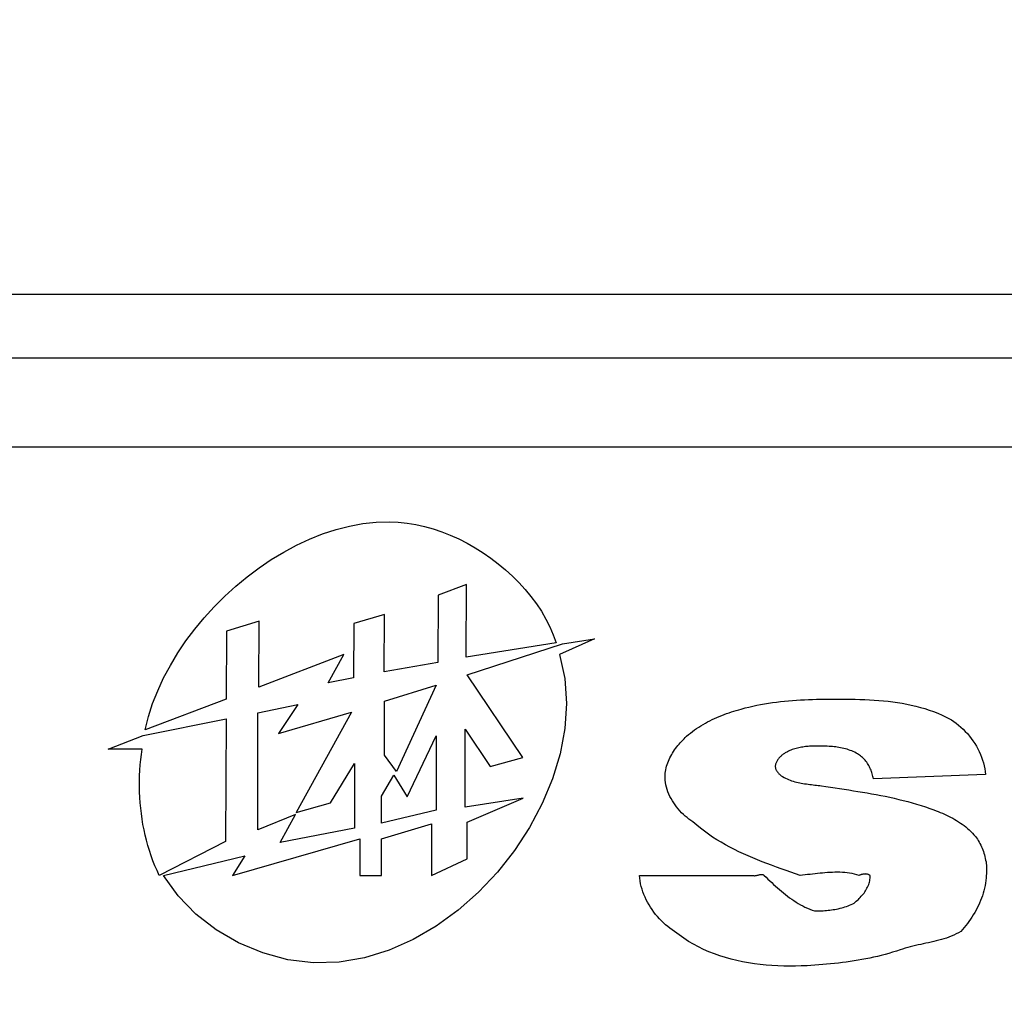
# Model space of a CAD drawing. Extents: x 12123 to 12493, y -1513 to -1171.
# Tile 18 of 33: x 12168 to 12180, y -1228 to -1217. Entities that reach past the tile are written whole.
import ezdxf

# ---------------------------------------------------------------- set-up
doc = ezdxf.new("R2010")
doc.units = 0
doc.layers.get('DEFPOINTS').update_dxf_attribs({"color": 8, "linetype": 'CONTINUOUS'})
doc.layers.add('2', color=2, linetype='CONTINUOUS')
doc.styles.get("Standard").update_dxf_attribs({"font": 'ARIAL.TTF'})
doc.dimstyles.new('ISO-25', dxfattribs={"dimtxt": 8, "dimasz": 8, "dimexe": 1, "dimexo": 1, "dimgap": 3, "dimtad": 1, "dimtxsty": 'STANDARD', "dimcen": 0, "dimclrd": 256, "dimclre": 256, "dimclrt": 2, "dimazin": 3, "dimtfac": 1, "dimtmove": 0, "dimatfit": 3})

# ---------------------------------------------------------------- blocks, each defined once
blk = doc.blocks.new('*D173')
at = {"layer": '2', "color": 7}
for p, q in [((12150.799, -1223.87), (12150.799, -1185.087)), ((12225.799, -1223.87), (12225.799, -1185.087)), ((12158.799, -1186.087), (12217.799, -1186.087))]:
    blk.add_line(p, q, dxfattribs=at)
for points in [[(12158.799, -1184.753), (12158.799, -1187.42), (12150.799, -1186.087)], [(12217.799, -1184.753), (12217.799, -1187.42), (12225.799, -1186.087)]]:
    blk.add_solid(points, dxfattribs=at)
at = {"layer": 'DEFPOINTS', "color": 0}
for p in [(12225.799, -1186.087), (12150.799, -1224.87), (12225.799, -1224.87)]:
    blk.add_point(p, dxfattribs=at)
at = {"layer": '2', "color": 7, "insert": (12188.299, -1179.018), "char_height": 8, "attachment_point": 5}
blk.add_mtext('75', dxfattribs=at)
blk = doc.blocks.new('*D174')
at = {"layer": '2', "color": 7}
for p, q in [((12150.799, -1223.87), (12150.799, -1199.94)), ((12219.799, -1220.618), (12219.799, -1199.94)), ((12158.799, -1200.94), (12211.799, -1200.94))]:
    blk.add_line(p, q, dxfattribs=at)
for points in [[(12158.799, -1199.606), (12158.799, -1202.273), (12150.799, -1200.94)], [(12211.799, -1199.606), (12211.799, -1202.273), (12219.799, -1200.94)]]:
    blk.add_solid(points, dxfattribs=at)
at = {"layer": 'DEFPOINTS', "color": 0}
for p in [(12219.799, -1200.94), (12219.799, -1221.618), (12150.799, -1224.87)]:
    blk.add_point(p, dxfattribs=at)
at = {"layer": '2', "color": 7, "insert": (12185.299, -1193.855), "char_height": 8, "attachment_point": 5}
blk.add_mtext('69', dxfattribs=at)
blk = doc.blocks.new('*D175')
at = {"layer": '2', "color": 7}
for p, q in [((12154.792, -1219.876), (12134.513, -1219.876)), ((12135.513, -1227.876), (12135.513, -1381.876)), ((12168.599, -1389.876), (12134.513, -1389.876))]:
    blk.add_line(p, q, dxfattribs=at)
for points in [[(12134.179, -1227.876), (12136.846, -1227.876), (12135.513, -1219.876)], [(12134.179, -1381.876), (12136.846, -1381.876), (12135.513, -1389.876)]]:
    blk.add_solid(points, dxfattribs=at)
at = {"layer": 'DEFPOINTS', "color": 0}
for p in [(12155.792, -1219.876), (12135.513, -1389.876), (12169.599, -1389.876)]:
    blk.add_point(p, dxfattribs=at)
at = {"layer": '2', "color": 7, "insert": (12128.428, -1304.876), "char_height": 8, "attachment_point": 5, "rotation": 90}
blk.add_mtext('170', dxfattribs=at)

msp = doc.modelspace()

# ---------------------------------------------------------------- linework, layer by layer
at = {"layer": '2', "color": 7}
for p, q in [((12220.806, -1219.876), (12155.792, -1219.876)), ((12183.299, -1220.636), (12156.552, -1220.636)), ((12156.552, -1221.689), (12183.299, -1221.689)), ((12172.191, -1222.635), (12172.351, -1222.605)), ((12172.351, -1222.605), (12172.511, -1222.588)), ((12172.511, -1222.588), (12172.671, -1222.583)), ((12172.671, -1222.583), (12172.773, -1222.587)), ((12172.773, -1222.587), (12172.877, -1222.598)), ((12172.877, -1222.598), (12172.98, -1222.615)), ((12171.872, -1222.728), (12172.031, -1222.676)), ((12172.031, -1222.676), (12172.191, -1222.635)), ((12172.98, -1222.615), (12173.084, -1222.638)), ((12173.084, -1222.638), (12173.188, -1222.667)), ((12173.188, -1222.667), (12173.29, -1222.702)), ((12173.29, -1222.702), (12173.392, -1222.742)), ((12171.561, -1222.862), (12171.715, -1222.79)), ((12171.715, -1222.79), (12171.872, -1222.728)), ((12173.392, -1222.742), (12173.493, -1222.787)), ((12173.493, -1222.787), (12173.592, -1222.837)), ((12173.592, -1222.837), (12173.688, -1222.892)), ((12171.259, -1223.034), (12171.408, -1222.944)), ((12171.408, -1222.944), (12171.561, -1222.862)), ((12173.688, -1222.892), (12173.783, -1222.952)), ((12173.783, -1222.952), (12173.875, -1223.015)), ((12171.114, -1223.132), (12171.259, -1223.034)), ((12173.875, -1223.015), (12173.964, -1223.083)), ((12170.973, -1223.238), (12171.114, -1223.132)), ((12173.964, -1223.083), (12174.05, -1223.155)), ((12174.05, -1223.155), (12174.132, -1223.23)), ((12170.837, -1223.35), (12170.973, -1223.238)), ((12174.132, -1223.23), (12174.21, -1223.308)), ((12174.21, -1223.308), (12174.284, -1223.39)), ((12170.706, -1223.47), (12170.837, -1223.35)), ((12173.586, -1223.33), (12173.249, -1223.459)), ((12173.582, -1224.196), (12173.586, -1223.33)), ((12174.284, -1223.39), (12174.353, -1223.474)), ((12170.58, -1223.595), (12170.706, -1223.47)), ((12173.249, -1223.459), (12173.245, -1224.259)), ((12174.353, -1223.474), (12174.418, -1223.561)), ((12170.461, -1223.726), (12170.58, -1223.595)), ((12174.418, -1223.561), (12174.477, -1223.65)), ((12174.477, -1223.65), (12174.53, -1223.742)), ((12170.349, -1223.862), (12170.461, -1223.726)), ((12171.116, -1223.767), (12170.728, -1223.888)), ((12171.112, -1224.553), (12171.116, -1223.767)), ((12172.609, -1223.688), (12172.242, -1223.796)), ((12172.605, -1224.372), (12172.609, -1223.688)), ((12174.53, -1223.742), (12174.577, -1223.835)), ((12170.244, -1224.002), (12170.349, -1223.862)), ((12170.728, -1223.888), (12170.723, -1224.697)), ((12172.242, -1223.796), (12172.239, -1224.443)), ((12174.577, -1223.835), (12174.619, -1223.931)), ((12170.147, -1224.146), (12170.244, -1224.002)), ((12174.619, -1223.931), (12174.653, -1224.027)), ((12175.11, -1223.976), (12174.692, -1224.165)), ((12174.73, -1224.036), (12175.11, -1223.976)), ((12174.653, -1224.027), (12173.582, -1224.196)), ((12173.595, -1224.407), (12174.73, -1224.036)), ((12170.058, -1224.294), (12170.147, -1224.146)), ((12172.125, -1224.166), (12171.112, -1224.553)), ((12171.937, -1224.5), (12172.125, -1224.166)), ((12174.692, -1224.165), (12174.757, -1224.452)), ((12169.978, -1224.444), (12170.058, -1224.294)), ((12173.245, -1224.259), (12172.605, -1224.372)), ((12169.908, -1224.596), (12169.978, -1224.444)), ((12172.239, -1224.443), (12171.937, -1224.5)), ((12174.258, -1225.393), (12173.595, -1224.407)), ((12174.757, -1224.452), (12174.778, -1224.747)), ((12169.847, -1224.75), (12169.908, -1224.596)), ((12172.608, -1224.722), (12173.222, -1224.528)), ((12173.222, -1224.528), (12172.75, -1225.559)), ((12170.723, -1224.697), (12169.758, -1225.061)), ((12177.372, -1224.72), (12177.42, -1224.716)), ((12177.42, -1224.716), (12177.468, -1224.712)), ((12177.468, -1224.712), (12177.515, -1224.709)), ((12177.515, -1224.709), (12177.563, -1224.706)), ((12177.563, -1224.706), (12177.611, -1224.703)), ((12177.611, -1224.703), (12177.659, -1224.701)), ((12177.659, -1224.701), (12177.707, -1224.699)), ((12177.707, -1224.699), (12177.754, -1224.698)), ((12177.754, -1224.698), (12177.802, -1224.697)), ((12177.802, -1224.697), (12177.85, -1224.696)), ((12177.85, -1224.696), (12177.898, -1224.696)), ((12177.898, -1224.696), (12177.945, -1224.696)), ((12177.945, -1224.696), (12177.993, -1224.695)), ((12177.993, -1224.695), (12178.048, -1224.696)), ((12178.048, -1224.696), (12178.104, -1224.696)), ((12178.104, -1224.696), (12178.16, -1224.697)), ((12178.16, -1224.697), (12178.216, -1224.698)), ((12178.216, -1224.698), (12178.272, -1224.699)), ((12178.272, -1224.699), (12178.328, -1224.701)), ((12178.328, -1224.701), (12178.384, -1224.704)), ((12178.384, -1224.704), (12178.44, -1224.707)), ((12178.44, -1224.707), (12178.496, -1224.711)), ((12178.496, -1224.711), (12178.552, -1224.716)), ((12178.552, -1224.716), (12178.608, -1224.722)), ((12169.797, -1224.905), (12169.847, -1224.75)), ((12171.099, -1224.859), (12171.577, -1224.759)), ((12171.577, -1224.759), (12171.345, -1225.107)), ((12172.608, -1225.362), (12172.608, -1224.722)), ((12174.778, -1224.747), (12174.758, -1225.046)), ((12176.77, -1224.84), (12176.799, -1224.831)), ((12176.799, -1224.831), (12176.828, -1224.822)), ((12176.828, -1224.822), (12176.858, -1224.814)), ((12176.858, -1224.814), (12176.904, -1224.801)), ((12176.904, -1224.801), (12176.95, -1224.79)), ((12176.95, -1224.79), (12176.996, -1224.779)), ((12176.996, -1224.779), (12177.042, -1224.769)), ((12177.042, -1224.769), (12177.089, -1224.76)), ((12177.089, -1224.76), (12177.136, -1224.752)), ((12177.136, -1224.752), (12177.183, -1224.744)), ((12177.183, -1224.744), (12177.23, -1224.737)), ((12177.23, -1224.737), (12177.277, -1224.731)), ((12177.277, -1224.731), (12177.325, -1224.725)), ((12177.325, -1224.725), (12177.372, -1224.72)), ((12178.608, -1224.722), (12178.664, -1224.729)), ((12178.664, -1224.729), (12178.719, -1224.737)), ((12178.719, -1224.737), (12178.774, -1224.746)), ((12178.774, -1224.746), (12178.829, -1224.756)), ((12178.829, -1224.756), (12178.883, -1224.767)), ((12178.883, -1224.767), (12178.937, -1224.78)), ((12178.937, -1224.78), (12178.991, -1224.794)), ((12178.991, -1224.794), (12179.044, -1224.809)), ((12179.044, -1224.809), (12179.096, -1224.826)), ((12179.096, -1224.826), (12179.148, -1224.845)), ((12169.735, -1225.129), (12170.722, -1224.929)), ((12169.758, -1225.061), (12169.797, -1224.905)), ((12170.722, -1224.929), (12170.714, -1226.392)), ((12171.099, -1226.255), (12171.099, -1224.859)), ((12171.345, -1225.107), (12172.215, -1224.85)), ((12172.215, -1224.85), (12171.555, -1226.046)), ((12176.457, -1224.968), (12176.484, -1224.954)), ((12176.484, -1224.954), (12176.512, -1224.94)), ((12176.512, -1224.94), (12176.54, -1224.927)), ((12176.54, -1224.927), (12176.568, -1224.915)), ((12176.568, -1224.915), (12176.596, -1224.903)), ((12176.596, -1224.903), (12176.625, -1224.891)), ((12176.625, -1224.891), (12176.654, -1224.88)), ((12176.654, -1224.88), (12176.683, -1224.869)), ((12176.683, -1224.869), (12176.712, -1224.859)), ((12176.712, -1224.859), (12176.741, -1224.849)), ((12176.741, -1224.849), (12176.77, -1224.84)), ((12179.148, -1224.845), (12179.2, -1224.865)), ((12179.2, -1224.865), (12179.25, -1224.887)), ((12179.25, -1224.887), (12179.3, -1224.91)), ((12179.3, -1224.91), (12179.331, -1224.926)), ((12179.331, -1224.926), (12179.361, -1224.944)), ((12179.361, -1224.944), (12179.39, -1224.963)), ((12173.57, -1225.982), (12173.57, -1225.055)), ((12173.57, -1225.055), (12173.869, -1225.5)), ((12174.758, -1225.046), (12174.701, -1225.347)), ((12176.277, -1225.081), (12176.301, -1225.063)), ((12176.301, -1225.063), (12176.326, -1225.046)), ((12176.326, -1225.046), (12176.351, -1225.029)), ((12176.351, -1225.029), (12176.377, -1225.013)), ((12176.377, -1225.013), (12176.403, -1224.997)), ((12176.403, -1224.997), (12176.43, -1224.982)), ((12176.43, -1224.982), (12176.457, -1224.968)), ((12179.39, -1224.963), (12179.419, -1224.984)), ((12179.419, -1224.984), (12179.447, -1225.006)), ((12179.447, -1225.006), (12179.474, -1225.03)), ((12179.474, -1225.03), (12179.501, -1225.054)), ((12179.501, -1225.054), (12179.526, -1225.08)), ((12169.319, -1225.291), (12169.735, -1225.129)), ((12172.88, -1225.861), (12173.222, -1225.132)), ((12173.222, -1225.132), (12173.222, -1226.017)), ((12176.146, -1225.2), (12176.161, -1225.184)), ((12176.161, -1225.184), (12176.176, -1225.169)), ((12176.176, -1225.169), (12176.191, -1225.154)), ((12176.191, -1225.154), (12176.207, -1225.139)), ((12176.207, -1225.139), (12176.229, -1225.119)), ((12176.229, -1225.119), (12176.253, -1225.1)), ((12176.253, -1225.1), (12176.277, -1225.081)), ((12179.526, -1225.08), (12179.551, -1225.107)), ((12179.551, -1225.107), (12179.575, -1225.136)), ((12179.575, -1225.136), (12179.597, -1225.165)), ((12179.597, -1225.165), (12179.618, -1225.194)), ((12169.722, -1225.291), (12169.319, -1225.291)), ((12169.713, -1225.354), (12169.722, -1225.291)), ((12176.051, -1225.32), (12176.064, -1225.302)), ((12176.064, -1225.302), (12176.076, -1225.284)), ((12176.076, -1225.284), (12176.089, -1225.266)), ((12176.089, -1225.266), (12176.103, -1225.249)), ((12176.103, -1225.249), (12176.117, -1225.232)), ((12176.117, -1225.232), (12176.131, -1225.216)), ((12176.131, -1225.216), (12176.146, -1225.2)), ((12177.45, -1225.303), (12177.436, -1225.309)), ((12177.465, -1225.297), (12177.45, -1225.303)), ((12177.48, -1225.292), (12177.465, -1225.297)), ((12177.496, -1225.287), (12177.48, -1225.292)), ((12177.511, -1225.283), (12177.496, -1225.287)), ((12177.527, -1225.279), (12177.511, -1225.283)), ((12177.542, -1225.275), (12177.527, -1225.279)), ((12177.558, -1225.272), (12177.542, -1225.275)), ((12177.574, -1225.269), (12177.558, -1225.272)), ((12177.59, -1225.267), (12177.574, -1225.269)), ((12177.606, -1225.264), (12177.59, -1225.267)), ((12177.623, -1225.262), (12177.606, -1225.264)), ((12177.639, -1225.261), (12177.623, -1225.262)), ((12177.655, -1225.259), (12177.639, -1225.261)), ((12177.671, -1225.258), (12177.655, -1225.259)), ((12177.688, -1225.257), (12177.671, -1225.258)), ((12177.704, -1225.256), (12177.688, -1225.257)), ((12177.72, -1225.256), (12177.704, -1225.256)), ((12177.736, -1225.255), (12177.72, -1225.256)), ((12177.752, -1225.255), (12177.736, -1225.255)), ((12177.769, -1225.255), (12177.752, -1225.255)), ((12177.785, -1225.255), (12177.769, -1225.255)), ((12177.804, -1225.255), (12177.785, -1225.255)), ((12177.824, -1225.255), (12177.804, -1225.255)), ((12177.844, -1225.256), (12177.824, -1225.255)), ((12177.863, -1225.257), (12177.844, -1225.256)), ((12177.883, -1225.258), (12177.863, -1225.257)), ((12177.903, -1225.259), (12177.883, -1225.258)), ((12177.923, -1225.26), (12177.903, -1225.259)), ((12177.943, -1225.262), (12177.923, -1225.26)), ((12177.963, -1225.264), (12177.943, -1225.262)), ((12177.983, -1225.266), (12177.963, -1225.264)), ((12178.002, -1225.269), (12177.983, -1225.266)), ((12178.022, -1225.272), (12178.002, -1225.269)), ((12178.041, -1225.276), (12178.022, -1225.272)), ((12178.061, -1225.28), (12178.041, -1225.276)), ((12178.08, -1225.284), (12178.061, -1225.28)), ((12178.099, -1225.289), (12178.08, -1225.284)), ((12178.118, -1225.294), (12178.099, -1225.289)), ((12178.137, -1225.3), (12178.118, -1225.294)), ((12178.155, -1225.307), (12178.137, -1225.3)), ((12179.618, -1225.194), (12179.639, -1225.225)), ((12179.639, -1225.225), (12179.658, -1225.257)), ((12179.658, -1225.257), (12179.675, -1225.289)), ((12179.675, -1225.289), (12179.691, -1225.321)), ((12169.7, -1225.48), (12169.706, -1225.417)), ((12169.706, -1225.417), (12169.713, -1225.354)), ((12172.75, -1225.559), (12172.608, -1225.362)), ((12173.869, -1225.5), (12174.258, -1225.393)), ((12174.701, -1225.347), (12174.61, -1225.647)), ((12175.99, -1225.435), (12175.999, -1225.415)), ((12175.999, -1225.415), (12176.008, -1225.396)), ((12176.008, -1225.396), (12176.018, -1225.376)), ((12176.018, -1225.376), (12176.029, -1225.357)), ((12176.029, -1225.357), (12176.04, -1225.338)), ((12176.04, -1225.338), (12176.051, -1225.32)), ((12177.29, -1225.422), (12177.285, -1225.43)), ((12177.295, -1225.414), (12177.29, -1225.422)), ((12177.301, -1225.407), (12177.295, -1225.414)), ((12177.307, -1225.399), (12177.301, -1225.407)), ((12177.314, -1225.392), (12177.307, -1225.399)), ((12177.321, -1225.385), (12177.314, -1225.392)), ((12177.328, -1225.378), (12177.321, -1225.385)), ((12177.335, -1225.372), (12177.328, -1225.378)), ((12177.343, -1225.365), (12177.335, -1225.372)), ((12177.35, -1225.359), (12177.343, -1225.365)), ((12177.358, -1225.353), (12177.35, -1225.359)), ((12177.366, -1225.348), (12177.358, -1225.353)), ((12177.374, -1225.342), (12177.366, -1225.348)), ((12177.382, -1225.337), (12177.374, -1225.342)), ((12177.39, -1225.332), (12177.382, -1225.337)), ((12177.399, -1225.327), (12177.39, -1225.332)), ((12177.407, -1225.323), (12177.399, -1225.327)), ((12177.421, -1225.316), (12177.407, -1225.323)), ((12177.436, -1225.309), (12177.421, -1225.316)), ((12178.173, -1225.314), (12178.155, -1225.307)), ((12178.191, -1225.321), (12178.173, -1225.314)), ((12178.209, -1225.329), (12178.191, -1225.321)), ((12178.226, -1225.338), (12178.209, -1225.329)), ((12178.243, -1225.348), (12178.226, -1225.338)), ((12178.256, -1225.355), (12178.243, -1225.348)), ((12178.268, -1225.364), (12178.256, -1225.355)), ((12178.28, -1225.373), (12178.268, -1225.364)), ((12178.291, -1225.382), (12178.28, -1225.373)), ((12178.302, -1225.392), (12178.291, -1225.382)), ((12178.313, -1225.403), (12178.302, -1225.392)), ((12178.324, -1225.414), (12178.313, -1225.403)), ((12178.334, -1225.425), (12178.324, -1225.414)), ((12179.691, -1225.321), (12179.706, -1225.354)), ((12179.706, -1225.354), (12179.72, -1225.388)), ((12179.72, -1225.388), (12179.732, -1225.422)), ((12179.732, -1225.422), (12179.742, -1225.456)), ((12169.695, -1225.544), (12169.7, -1225.48)), ((12171.965, -1225.933), (12172.253, -1225.462)), ((12172.253, -1225.462), (12172.253, -1226.233)), ((12175.956, -1225.557), (12175.96, -1225.537)), ((12175.96, -1225.537), (12175.964, -1225.516)), ((12175.964, -1225.516), (12175.969, -1225.495)), ((12175.969, -1225.495), (12175.976, -1225.475)), ((12175.976, -1225.475), (12175.983, -1225.455)), ((12175.983, -1225.455), (12175.99, -1225.435)), ((12177.265, -1225.481), (12177.263, -1225.49)), ((12177.263, -1225.49), (12177.263, -1225.497)), ((12177.263, -1225.497), (12177.263, -1225.503)), ((12177.263, -1225.503), (12177.264, -1225.51)), ((12177.264, -1225.51), (12177.265, -1225.516)), ((12177.267, -1225.472), (12177.265, -1225.481)), ((12177.265, -1225.516), (12177.266, -1225.522)), ((12177.266, -1225.522), (12177.268, -1225.529)), ((12177.269, -1225.464), (12177.267, -1225.472)), ((12177.268, -1225.529), (12177.271, -1225.535)), ((12177.272, -1225.455), (12177.269, -1225.464)), ((12177.271, -1225.535), (12177.274, -1225.541)), ((12177.276, -1225.447), (12177.272, -1225.455)), ((12177.28, -1225.438), (12177.276, -1225.447)), ((12177.285, -1225.43), (12177.28, -1225.438)), ((12178.343, -1225.437), (12178.334, -1225.425)), ((12178.352, -1225.449), (12178.343, -1225.437)), ((12178.361, -1225.462), (12178.352, -1225.449)), ((12178.369, -1225.475), (12178.361, -1225.462)), ((12178.377, -1225.488), (12178.369, -1225.475)), ((12178.384, -1225.502), (12178.377, -1225.488)), ((12178.391, -1225.516), (12178.384, -1225.502)), ((12178.398, -1225.53), (12178.391, -1225.516)), ((12178.404, -1225.544), (12178.398, -1225.53)), ((12179.742, -1225.456), (12179.751, -1225.49)), ((12179.751, -1225.49), (12179.758, -1225.525)), ((12179.758, -1225.525), (12179.763, -1225.559)), ((12169.691, -1225.673), (12169.692, -1225.609)), ((12169.692, -1225.609), (12169.695, -1225.544)), ((12172.571, -1225.854), (12172.719, -1225.603)), ((12172.719, -1225.603), (12172.88, -1225.861)), ((12174.61, -1225.647), (12174.487, -1225.941)), ((12175.95, -1225.634), (12175.951, -1225.606)), ((12175.952, -1225.662), (12175.95, -1225.634)), ((12175.951, -1225.606), (12175.953, -1225.578)), ((12175.953, -1225.578), (12175.956, -1225.557)), ((12177.274, -1225.541), (12177.277, -1225.547)), ((12177.277, -1225.547), (12177.28, -1225.553)), ((12177.28, -1225.553), (12177.284, -1225.558)), ((12177.284, -1225.558), (12177.288, -1225.564)), ((12177.288, -1225.564), (12177.293, -1225.57)), ((12177.293, -1225.57), (12177.298, -1225.575)), ((12177.298, -1225.575), (12177.302, -1225.58)), ((12177.302, -1225.58), (12177.307, -1225.585)), ((12177.307, -1225.585), (12177.313, -1225.59)), ((12177.313, -1225.59), (12177.318, -1225.595)), ((12177.318, -1225.595), (12177.323, -1225.599)), ((12177.323, -1225.599), (12177.329, -1225.604)), ((12177.329, -1225.604), (12177.334, -1225.608)), ((12177.334, -1225.608), (12177.34, -1225.612)), ((12177.34, -1225.612), (12177.346, -1225.616)), ((12177.346, -1225.616), (12177.351, -1225.619)), ((12177.351, -1225.619), (12177.368, -1225.629)), ((12177.368, -1225.629), (12177.386, -1225.638)), ((12177.386, -1225.638), (12177.403, -1225.647)), ((12177.403, -1225.647), (12177.421, -1225.654)), ((12177.421, -1225.654), (12177.439, -1225.662)), ((12178.409, -1225.558), (12178.404, -1225.544)), ((12178.414, -1225.572), (12178.409, -1225.558)), ((12178.419, -1225.587), (12178.414, -1225.572)), ((12178.423, -1225.602), (12178.419, -1225.587)), ((12178.427, -1225.616), (12178.423, -1225.602)), ((12178.43, -1225.631), (12178.427, -1225.616)), ((12178.432, -1225.645), (12178.43, -1225.631)), ((12179.766, -1225.594), (12178.432, -1225.645)), ((12179.763, -1225.559), (12179.766, -1225.594)), ((12169.69, -1225.738), (12169.691, -1225.673)), ((12169.692, -1225.802), (12169.69, -1225.738)), ((12175.955, -1225.69), (12175.952, -1225.662)), ((12175.96, -1225.718), (12175.955, -1225.69)), ((12175.967, -1225.745), (12175.96, -1225.718)), ((12175.975, -1225.773), (12175.967, -1225.745)), ((12175.984, -1225.801), (12175.975, -1225.773)), ((12177.439, -1225.662), (12177.458, -1225.668)), ((12177.458, -1225.668), (12177.477, -1225.674)), ((12177.477, -1225.674), (12177.496, -1225.68)), ((12177.496, -1225.68), (12177.515, -1225.685)), ((12177.515, -1225.685), (12177.534, -1225.689)), ((12177.534, -1225.689), (12177.554, -1225.694)), ((12177.554, -1225.694), (12177.573, -1225.698)), ((12177.573, -1225.698), (12177.593, -1225.701)), ((12177.593, -1225.701), (12177.613, -1225.704)), ((12177.613, -1225.704), (12177.633, -1225.707)), ((12177.633, -1225.707), (12177.653, -1225.71)), ((12177.653, -1225.71), (12177.673, -1225.713)), ((12177.673, -1225.713), (12177.693, -1225.715)), ((12177.693, -1225.715), (12177.713, -1225.718)), ((12177.713, -1225.718), (12177.733, -1225.72)), ((12177.733, -1225.72), (12177.753, -1225.723)), ((12177.753, -1225.723), (12177.772, -1225.725)), ((12177.772, -1225.725), (12177.792, -1225.727)), ((12177.792, -1225.727), (12177.812, -1225.73)), ((12177.812, -1225.73), (12177.866, -1225.738)), ((12177.866, -1225.738), (12177.921, -1225.746)), ((12177.921, -1225.746), (12177.975, -1225.754)), ((12177.975, -1225.754), (12178.03, -1225.762)), ((12178.03, -1225.762), (12178.084, -1225.77)), ((12178.084, -1225.77), (12178.139, -1225.778)), ((12169.695, -1225.867), (12169.692, -1225.802)), ((12169.699, -1225.932), (12169.695, -1225.867)), ((12172.571, -1226.173), (12172.571, -1225.854)), ((12174.259, -1225.875), (12173.57, -1225.982)), ((12173.592, -1226.16), (12174.259, -1225.875)), ((12175.996, -1225.828), (12175.984, -1225.801)), ((12176.008, -1225.855), (12175.996, -1225.828)), ((12176.022, -1225.881), (12176.008, -1225.855)), ((12176.037, -1225.907), (12176.022, -1225.881)), ((12178.139, -1225.778), (12178.193, -1225.787)), ((12178.193, -1225.787), (12178.248, -1225.795)), ((12178.248, -1225.795), (12178.302, -1225.804)), ((12178.302, -1225.804), (12178.356, -1225.813)), ((12178.356, -1225.813), (12178.411, -1225.823)), ((12178.411, -1225.823), (12178.465, -1225.833)), ((12178.465, -1225.833), (12178.519, -1225.843)), ((12178.519, -1225.843), (12178.573, -1225.854)), ((12178.573, -1225.854), (12178.627, -1225.865)), ((12178.627, -1225.865), (12178.681, -1225.877)), ((12178.681, -1225.877), (12178.734, -1225.89)), ((12178.734, -1225.89), (12178.787, -1225.903)), ((12169.705, -1225.996), (12169.699, -1225.932)), ((12169.713, -1226.06), (12169.705, -1225.996)), ((12171.555, -1226.046), (12171.965, -1225.933)), ((12174.487, -1225.941), (12174.335, -1226.226)), ((12176.053, -1225.932), (12176.037, -1225.907)), ((12176.07, -1225.957), (12176.053, -1225.932)), ((12176.088, -1225.981), (12176.07, -1225.957)), ((12176.107, -1226.004), (12176.088, -1225.981)), ((12176.126, -1226.027), (12176.107, -1226.004)), ((12178.787, -1225.903), (12178.841, -1225.917)), ((12178.841, -1225.917), (12178.894, -1225.931)), ((12178.894, -1225.931), (12178.946, -1225.947)), ((12178.946, -1225.947), (12178.999, -1225.963)), ((12178.999, -1225.963), (12179.051, -1225.98)), ((12179.051, -1225.98), (12179.103, -1225.998)), ((12179.103, -1225.998), (12179.128, -1226.007)), ((12179.128, -1226.007), (12179.153, -1226.016)), ((12169.722, -1226.125), (12169.713, -1226.06)), ((12169.732, -1226.188), (12169.722, -1226.125)), ((12171.548, -1226.07), (12171.099, -1226.255)), ((12171.367, -1226.403), (12171.548, -1226.07)), ((12173.222, -1226.017), (12172.571, -1226.173)), ((12176.147, -1226.049), (12176.126, -1226.027)), ((12176.168, -1226.07), (12176.147, -1226.049)), ((12176.19, -1226.089), (12176.168, -1226.07)), ((12176.212, -1226.108), (12176.19, -1226.089)), ((12176.235, -1226.126), (12176.212, -1226.108)), ((12176.258, -1226.142), (12176.235, -1226.126)), ((12179.153, -1226.016), (12179.178, -1226.025)), ((12179.178, -1226.025), (12179.204, -1226.035)), ((12179.204, -1226.035), (12179.229, -1226.046)), ((12179.229, -1226.046), (12179.254, -1226.056)), ((12179.254, -1226.056), (12179.279, -1226.067)), ((12179.279, -1226.067), (12179.303, -1226.079)), ((12179.303, -1226.079), (12179.328, -1226.091)), ((12179.328, -1226.091), (12179.352, -1226.103)), ((12179.352, -1226.103), (12179.376, -1226.116)), ((12179.376, -1226.116), (12179.4, -1226.129)), ((12169.744, -1226.252), (12169.732, -1226.188)), ((12172.253, -1226.233), (12171.367, -1226.403)), ((12172.571, -1226.36), (12173.17, -1226.181)), ((12173.17, -1226.181), (12173.17, -1226.797)), ((12173.592, -1226.597), (12173.592, -1226.16)), ((12174.335, -1226.226), (12174.156, -1226.499)), ((12176.282, -1226.157), (12176.258, -1226.142)), ((12176.327, -1226.196), (12176.282, -1226.157)), ((12176.372, -1226.234), (12176.327, -1226.196)), ((12176.419, -1226.271), (12176.372, -1226.234)), ((12179.4, -1226.129), (12179.423, -1226.143)), ((12179.423, -1226.143), (12179.446, -1226.157)), ((12179.446, -1226.157), (12179.469, -1226.172)), ((12179.469, -1226.172), (12179.491, -1226.187)), ((12179.491, -1226.187), (12179.513, -1226.203)), ((12179.513, -1226.203), (12179.534, -1226.219)), ((12179.534, -1226.219), (12179.554, -1226.236)), ((12179.554, -1226.236), (12179.574, -1226.254)), ((12169.758, -1226.315), (12169.744, -1226.252)), ((12169.773, -1226.377), (12169.758, -1226.315)), ((12170.8, -1226.797), (12172.314, -1226.36)), ((12172.314, -1226.36), (12172.314, -1226.797)), ((12172.571, -1226.797), (12172.571, -1226.36)), ((12176.467, -1226.305), (12176.419, -1226.271)), ((12176.517, -1226.339), (12176.467, -1226.305)), ((12176.567, -1226.371), (12176.517, -1226.339)), ((12179.574, -1226.254), (12179.593, -1226.273)), ((12179.593, -1226.273), (12179.612, -1226.292)), ((12179.612, -1226.292), (12179.629, -1226.311)), ((12179.629, -1226.311), (12179.646, -1226.332)), ((12179.646, -1226.332), (12179.658, -1226.348)), ((12179.658, -1226.348), (12179.67, -1226.365)), ((12169.79, -1226.439), (12169.773, -1226.377)), ((12169.809, -1226.501), (12169.79, -1226.439)), ((12170.714, -1226.392), (12169.926, -1226.797)), ((12176.618, -1226.402), (12176.567, -1226.371)), ((12176.67, -1226.431), (12176.618, -1226.402)), ((12176.722, -1226.46), (12176.67, -1226.431)), ((12176.776, -1226.487), (12176.722, -1226.46)), ((12179.67, -1226.365), (12179.681, -1226.382)), ((12179.681, -1226.382), (12179.692, -1226.399)), ((12179.692, -1226.399), (12179.701, -1226.417)), ((12179.701, -1226.417), (12179.711, -1226.436)), ((12179.711, -1226.436), (12179.72, -1226.454)), ((12179.72, -1226.454), (12179.728, -1226.473)), ((12179.728, -1226.473), (12179.736, -1226.493)), ((12169.829, -1226.562), (12169.809, -1226.501)), ((12169.85, -1226.622), (12169.829, -1226.562)), ((12169.977, -1226.797), (12170.945, -1226.564)), ((12170.945, -1226.564), (12170.8, -1226.797)), ((12174.156, -1226.499), (12173.953, -1226.757)), ((12176.83, -1226.514), (12176.776, -1226.487)), ((12176.884, -1226.539), (12176.83, -1226.514)), ((12176.939, -1226.564), (12176.884, -1226.539)), ((12176.995, -1226.587), (12176.939, -1226.564)), ((12177.051, -1226.611), (12176.995, -1226.587)), ((12179.736, -1226.493), (12179.743, -1226.512)), ((12179.743, -1226.512), (12179.749, -1226.532)), ((12179.749, -1226.532), (12179.755, -1226.552)), ((12179.755, -1226.552), (12179.761, -1226.572)), ((12179.761, -1226.572), (12179.765, -1226.593)), ((12179.765, -1226.593), (12179.769, -1226.613)), ((12169.874, -1226.681), (12169.85, -1226.622)), ((12169.899, -1226.739), (12169.874, -1226.681)), ((12173.17, -1226.797), (12173.592, -1226.597)), ((12177.107, -1226.633), (12177.051, -1226.611)), ((12177.163, -1226.655), (12177.107, -1226.633)), ((12177.22, -1226.676), (12177.163, -1226.655)), ((12177.277, -1226.697), (12177.22, -1226.676)), ((12177.334, -1226.717), (12177.277, -1226.697)), ((12179.769, -1226.613), (12179.773, -1226.634)), ((12179.773, -1226.634), (12179.775, -1226.654)), ((12179.775, -1226.654), (12179.777, -1226.675)), ((12179.777, -1226.675), (12179.779, -1226.695)), ((12179.779, -1226.695), (12179.78, -1226.716)), ((12169.926, -1226.797), (12169.899, -1226.739)), ((12170.149, -1227.039), (12169.977, -1226.797)), ((12172.314, -1226.797), (12172.571, -1226.797)), ((12173.953, -1226.757), (12173.728, -1226.995)), ((12175.648, -1226.83), (12175.645, -1226.797)), ((12175.645, -1226.797), (12176.993, -1226.797)), ((12175.652, -1226.862), (12175.648, -1226.83)), ((12176.993, -1226.797), (12176.999, -1226.798)), ((12176.999, -1226.798), (12177.004, -1226.799)), ((12177.004, -1226.799), (12177.01, -1226.8)), ((12177.01, -1226.8), (12177.016, -1226.8)), ((12177.016, -1226.8), (12177.022, -1226.799)), ((12177.022, -1226.799), (12177.029, -1226.798)), ((12177.029, -1226.798), (12177.035, -1226.797)), ((12177.035, -1226.797), (12177.041, -1226.796)), ((12177.041, -1226.796), (12177.048, -1226.795)), ((12177.048, -1226.795), (12177.054, -1226.793)), ((12177.054, -1226.793), (12177.06, -1226.792)), ((12177.06, -1226.792), (12177.067, -1226.79)), ((12177.067, -1226.79), (12177.073, -1226.789)), ((12177.073, -1226.789), (12177.079, -1226.787)), ((12177.079, -1226.787), (12177.085, -1226.786)), ((12177.085, -1226.786), (12177.091, -1226.786)), ((12177.091, -1226.786), (12177.097, -1226.785)), ((12177.097, -1226.785), (12177.103, -1226.785)), ((12177.103, -1226.785), (12177.108, -1226.786)), ((12177.108, -1226.786), (12177.113, -1226.787)), ((12177.113, -1226.787), (12177.118, -1226.788)), ((12177.118, -1226.788), (12177.123, -1226.79)), ((12177.123, -1226.79), (12177.128, -1226.793)), ((12177.128, -1226.793), (12177.132, -1226.797)), ((12177.132, -1226.797), (12177.154, -1226.818)), ((12177.154, -1226.818), (12177.176, -1226.84)), ((12177.391, -1226.738), (12177.334, -1226.717)), ((12177.447, -1226.757), (12177.391, -1226.738)), ((12177.504, -1226.777), (12177.447, -1226.757)), ((12177.56, -1226.797), (12177.504, -1226.777)), ((12177.589, -1226.794), (12177.56, -1226.797)), ((12177.619, -1226.791), (12177.589, -1226.794)), ((12177.648, -1226.787), (12177.619, -1226.791)), ((12177.678, -1226.784), (12177.648, -1226.787)), ((12177.707, -1226.78), (12177.678, -1226.784)), ((12177.737, -1226.777), (12177.707, -1226.78)), ((12177.766, -1226.774), (12177.737, -1226.777)), ((12177.796, -1226.771), (12177.766, -1226.774)), ((12177.826, -1226.768), (12177.796, -1226.771)), ((12177.855, -1226.765), (12177.826, -1226.768)), ((12177.885, -1226.763), (12177.855, -1226.765)), ((12177.915, -1226.761), (12177.885, -1226.763)), ((12177.944, -1226.76), (12177.915, -1226.761)), ((12177.974, -1226.759), (12177.944, -1226.76)), ((12178.003, -1226.759), (12177.974, -1226.759)), ((12178.033, -1226.759), (12178.003, -1226.759)), ((12178.062, -1226.761), (12178.033, -1226.759)), ((12178.091, -1226.763), (12178.062, -1226.761)), ((12178.12, -1226.766), (12178.091, -1226.763)), ((12178.148, -1226.77), (12178.12, -1226.766)), ((12178.177, -1226.775), (12178.148, -1226.77)), ((12178.205, -1226.781), (12178.177, -1226.775)), ((12178.233, -1226.788), (12178.205, -1226.781)), ((12178.261, -1226.797), (12178.233, -1226.788)), ((12178.266, -1226.794), (12178.261, -1226.797)), ((12178.271, -1226.792), (12178.266, -1226.794)), ((12178.277, -1226.79), (12178.271, -1226.792)), ((12178.282, -1226.788), (12178.277, -1226.79)), ((12178.288, -1226.787), (12178.282, -1226.788)), ((12178.293, -1226.785), (12178.288, -1226.787)), ((12178.299, -1226.784), (12178.293, -1226.785)), ((12178.305, -1226.782), (12178.299, -1226.784)), ((12178.311, -1226.781), (12178.305, -1226.782)), ((12178.317, -1226.781), (12178.311, -1226.781)), ((12178.323, -1226.78), (12178.317, -1226.781)), ((12178.328, -1226.78), (12178.323, -1226.78)), ((12178.334, -1226.779), (12178.328, -1226.78)), ((12178.34, -1226.78), (12178.334, -1226.779)), ((12178.346, -1226.78), (12178.34, -1226.78)), ((12178.352, -1226.781), (12178.346, -1226.78)), ((12178.357, -1226.781), (12178.352, -1226.781)), ((12178.363, -1226.783), (12178.357, -1226.781)), ((12178.368, -1226.784), (12178.363, -1226.783)), ((12178.373, -1226.786), (12178.368, -1226.784)), ((12178.378, -1226.788), (12178.373, -1226.786)), ((12178.383, -1226.791), (12178.378, -1226.788)), ((12178.387, -1226.794), (12178.383, -1226.791)), ((12178.392, -1226.797), (12178.387, -1226.794)), ((12178.391, -1226.844), (12178.392, -1226.828)), ((12178.393, -1226.812), (12178.392, -1226.797)), ((12178.392, -1226.828), (12178.393, -1226.812)), ((12179.774, -1226.827), (12179.771, -1226.858)), ((12179.775, -1226.797), (12179.774, -1226.827)), ((12179.777, -1226.777), (12179.775, -1226.797)), ((12179.779, -1226.757), (12179.777, -1226.777)), ((12179.78, -1226.736), (12179.779, -1226.757)), ((12179.78, -1226.716), (12179.78, -1226.736)), ((12175.659, -1226.895), (12175.652, -1226.862)), ((12175.666, -1226.927), (12175.659, -1226.895)), ((12175.676, -1226.96), (12175.666, -1226.927)), ((12177.176, -1226.84), (12177.198, -1226.861)), ((12177.198, -1226.861), (12177.221, -1226.882)), ((12177.221, -1226.882), (12177.243, -1226.903)), ((12177.243, -1226.903), (12177.266, -1226.924)), ((12177.266, -1226.924), (12177.29, -1226.945)), ((12177.29, -1226.945), (12177.313, -1226.965)), ((12178.355, -1226.95), (12178.363, -1226.935)), ((12178.363, -1226.935), (12178.37, -1226.92)), ((12178.37, -1226.92), (12178.376, -1226.905)), ((12178.376, -1226.905), (12178.381, -1226.89)), ((12178.381, -1226.89), (12178.385, -1226.875)), ((12178.385, -1226.875), (12178.388, -1226.859)), ((12178.388, -1226.859), (12178.391, -1226.844)), ((12179.762, -1226.918), (12179.756, -1226.949)), ((12179.767, -1226.888), (12179.762, -1226.918)), ((12179.771, -1226.858), (12179.767, -1226.888)), ((12170.36, -1227.256), (12170.149, -1227.039)), ((12173.728, -1226.995), (12173.485, -1227.211)), ((12175.686, -1226.992), (12175.676, -1226.96)), ((12175.698, -1227.023), (12175.686, -1226.992)), ((12175.712, -1227.055), (12175.698, -1227.023)), ((12175.726, -1227.086), (12175.712, -1227.055)), ((12177.313, -1226.965), (12177.337, -1226.985)), ((12177.337, -1226.985), (12177.361, -1227.005)), ((12177.361, -1227.005), (12177.385, -1227.024)), ((12177.385, -1227.024), (12177.409, -1227.043)), ((12177.409, -1227.043), (12177.434, -1227.062)), ((12177.434, -1227.062), (12177.459, -1227.08)), ((12178.264, -1227.07), (12178.276, -1227.058)), ((12178.276, -1227.058), (12178.288, -1227.045)), ((12178.288, -1227.045), (12178.299, -1227.033)), ((12178.299, -1227.033), (12178.309, -1227.019)), ((12178.309, -1227.019), (12178.32, -1227.006)), ((12178.32, -1227.006), (12178.329, -1226.992)), ((12178.329, -1226.992), (12178.339, -1226.978)), ((12178.339, -1226.978), (12178.347, -1226.964)), ((12178.347, -1226.964), (12178.355, -1226.95)), ((12179.731, -1227.038), (12179.72, -1227.068)), ((12179.74, -1227.009), (12179.731, -1227.038)), ((12179.748, -1226.979), (12179.74, -1227.009)), ((12179.756, -1226.949), (12179.748, -1226.979)), ((12175.742, -1227.116), (12175.726, -1227.086)), ((12175.759, -1227.146), (12175.742, -1227.116)), ((12175.778, -1227.176), (12175.759, -1227.146)), ((12175.797, -1227.204), (12175.778, -1227.176)), ((12177.459, -1227.08), (12177.485, -1227.097)), ((12177.485, -1227.097), (12177.511, -1227.114)), ((12177.511, -1227.114), (12177.537, -1227.13)), ((12177.537, -1227.13), (12177.563, -1227.145)), ((12177.563, -1227.145), (12177.59, -1227.16)), ((12177.59, -1227.16), (12177.617, -1227.173)), ((12177.617, -1227.173), (12177.645, -1227.186)), ((12178.054, -1227.183), (12178.073, -1227.178)), ((12178.073, -1227.178), (12178.093, -1227.172)), ((12178.093, -1227.172), (12178.112, -1227.166)), ((12178.112, -1227.166), (12178.131, -1227.159)), ((12178.131, -1227.159), (12178.149, -1227.151)), ((12178.149, -1227.151), (12178.168, -1227.143)), ((12178.168, -1227.143), (12178.186, -1227.134)), ((12178.186, -1227.134), (12178.204, -1227.125)), ((12178.204, -1227.125), (12178.216, -1227.115)), ((12178.216, -1227.115), (12178.228, -1227.104)), ((12178.228, -1227.104), (12178.241, -1227.093)), ((12178.241, -1227.093), (12178.253, -1227.082)), ((12178.253, -1227.082), (12178.264, -1227.07)), ((12179.683, -1227.154), (12179.669, -1227.183)), ((12179.696, -1227.126), (12179.683, -1227.154)), ((12179.709, -1227.097), (12179.696, -1227.126)), ((12179.72, -1227.068), (12179.709, -1227.097)), ((12170.603, -1227.445), (12170.36, -1227.256)), ((12173.485, -1227.211), (12173.225, -1227.401)), ((12175.817, -1227.233), (12175.797, -1227.204)), ((12175.838, -1227.26), (12175.817, -1227.233)), ((12175.86, -1227.286), (12175.838, -1227.26)), ((12175.883, -1227.312), (12175.86, -1227.286)), ((12177.645, -1227.186), (12177.673, -1227.198)), ((12177.673, -1227.198), (12177.701, -1227.209)), ((12177.701, -1227.209), (12177.73, -1227.22)), ((12177.73, -1227.22), (12177.75, -1227.219)), ((12177.75, -1227.219), (12177.77, -1227.219)), ((12177.77, -1227.219), (12177.791, -1227.219)), ((12177.791, -1227.219), (12177.811, -1227.218)), ((12177.811, -1227.218), (12177.832, -1227.217)), ((12177.832, -1227.217), (12177.852, -1227.215)), ((12177.852, -1227.215), (12177.872, -1227.214)), ((12177.872, -1227.214), (12177.893, -1227.212)), ((12177.893, -1227.212), (12177.913, -1227.21)), ((12177.913, -1227.21), (12177.934, -1227.207)), ((12177.934, -1227.207), (12177.954, -1227.204)), ((12177.954, -1227.204), (12177.974, -1227.201)), ((12177.974, -1227.201), (12177.994, -1227.197)), ((12177.994, -1227.197), (12178.014, -1227.193)), ((12178.014, -1227.193), (12178.034, -1227.188)), ((12178.034, -1227.188), (12178.054, -1227.183)), ((12179.605, -1227.292), (12179.588, -1227.318)), ((12179.622, -1227.265), (12179.605, -1227.292)), ((12179.639, -1227.238), (12179.622, -1227.265)), ((12179.654, -1227.21), (12179.639, -1227.238)), ((12179.669, -1227.183), (12179.654, -1227.21)), ((12173.225, -1227.401), (12172.95, -1227.561)), ((12175.907, -1227.337), (12175.883, -1227.312)), ((12175.932, -1227.361), (12175.907, -1227.337)), ((12175.957, -1227.384), (12175.932, -1227.361)), ((12175.983, -1227.405), (12175.957, -1227.384)), ((12176.009, -1227.426), (12175.983, -1227.405)), ((12179.532, -1227.393), (12179.512, -1227.418)), ((12179.551, -1227.369), (12179.532, -1227.393)), ((12179.57, -1227.344), (12179.551, -1227.369)), ((12179.588, -1227.318), (12179.57, -1227.344)), ((12170.871, -1227.6), (12170.603, -1227.445)), ((12176.036, -1227.446), (12176.009, -1227.426)), ((12176.064, -1227.464), (12176.036, -1227.446)), ((12176.117, -1227.506), (12176.064, -1227.464)), ((12176.172, -1227.545), (12176.117, -1227.506)), ((12179.331, -1227.531), (12179.302, -1227.542)), ((12179.36, -1227.52), (12179.331, -1227.531)), ((12179.389, -1227.508), (12179.36, -1227.52)), ((12179.417, -1227.494), (12179.389, -1227.508)), ((12179.445, -1227.48), (12179.417, -1227.494)), ((12179.472, -1227.464), (12179.445, -1227.48)), ((12179.492, -1227.441), (12179.472, -1227.464)), ((12179.512, -1227.418), (12179.492, -1227.441)), ((12171.159, -1227.72), (12170.871, -1227.6)), ((12172.95, -1227.561), (12172.665, -1227.688)), ((12176.229, -1227.582), (12176.172, -1227.545)), ((12176.288, -1227.617), (12176.229, -1227.582)), ((12176.348, -1227.649), (12176.288, -1227.617)), ((12176.41, -1227.678), (12176.348, -1227.649)), ((12178.871, -1227.647), (12178.84, -1227.655)), ((12178.902, -1227.639), (12178.871, -1227.647)), ((12178.933, -1227.632), (12178.902, -1227.639)), ((12178.964, -1227.625), (12178.933, -1227.632)), ((12178.995, -1227.619), (12178.964, -1227.625)), ((12179.026, -1227.612), (12178.995, -1227.619)), ((12179.057, -1227.605), (12179.026, -1227.612)), ((12179.088, -1227.599), (12179.057, -1227.605)), ((12179.119, -1227.592), (12179.088, -1227.599)), ((12179.15, -1227.585), (12179.119, -1227.592)), ((12179.181, -1227.577), (12179.15, -1227.585)), ((12179.212, -1227.569), (12179.181, -1227.577)), ((12179.242, -1227.561), (12179.212, -1227.569)), ((12179.272, -1227.552), (12179.242, -1227.561)), ((12179.302, -1227.542), (12179.272, -1227.552)), ((12171.459, -1227.801), (12171.159, -1227.72)), ((12172.665, -1227.688), (12172.37, -1227.779)), ((12176.473, -1227.706), (12176.41, -1227.678)), ((12176.538, -1227.731), (12176.473, -1227.706)), ((12176.603, -1227.754), (12176.538, -1227.731)), ((12176.67, -1227.774), (12176.603, -1227.754)), ((12178.479, -1227.761), (12178.434, -1227.771)), ((12178.525, -1227.75), (12178.479, -1227.761)), ((12178.57, -1227.738), (12178.525, -1227.75)), ((12178.616, -1227.725), (12178.57, -1227.738)), ((12178.661, -1227.712), (12178.616, -1227.725)), ((12178.705, -1227.698), (12178.661, -1227.712)), ((12178.75, -1227.683), (12178.705, -1227.698)), ((12178.779, -1227.673), (12178.75, -1227.683)), ((12178.81, -1227.664), (12178.779, -1227.673)), ((12178.84, -1227.655), (12178.81, -1227.664)), ((12171.764, -1227.838), (12171.459, -1227.801)), ((12172.069, -1227.83), (12171.764, -1227.838)), ((12172.37, -1227.779), (12172.069, -1227.83)), ((12176.737, -1227.793), (12176.67, -1227.774)), ((12176.806, -1227.81), (12176.737, -1227.793)), ((12176.874, -1227.824), (12176.806, -1227.81)), ((12176.944, -1227.837), (12176.874, -1227.824)), ((12177.014, -1227.848), (12176.944, -1227.837)), ((12177.084, -1227.857), (12177.014, -1227.848)), ((12177.154, -1227.864), (12177.084, -1227.857)), ((12177.224, -1227.87), (12177.154, -1227.864)), ((12177.295, -1227.874), (12177.224, -1227.87)), ((12177.365, -1227.877), (12177.295, -1227.874)), ((12177.434, -1227.877), (12177.365, -1227.877)), ((12177.504, -1227.877), (12177.434, -1227.877)), ((12177.573, -1227.875), (12177.504, -1227.877)), ((12177.641, -1227.872), (12177.573, -1227.875)), ((12177.687, -1227.869), (12177.641, -1227.872)), ((12177.734, -1227.866), (12177.687, -1227.869)), ((12177.781, -1227.862), (12177.734, -1227.866)), ((12177.828, -1227.859), (12177.781, -1227.862)), ((12177.875, -1227.855), (12177.828, -1227.859)), ((12177.922, -1227.85), (12177.875, -1227.855)), ((12177.969, -1227.845), (12177.922, -1227.85)), ((12178.016, -1227.84), (12177.969, -1227.845)), ((12178.063, -1227.835), (12178.016, -1227.84)), ((12178.109, -1227.829), (12178.063, -1227.835)), ((12178.156, -1227.822), (12178.109, -1227.829)), ((12178.203, -1227.815), (12178.156, -1227.822)), ((12178.249, -1227.807), (12178.203, -1227.815)), ((12178.295, -1227.799), (12178.249, -1227.807)), ((12178.342, -1227.791), (12178.295, -1227.799)), ((12178.388, -1227.781), (12178.342, -1227.791)), ((12178.434, -1227.771), (12178.388, -1227.781))]:
    msp.add_line(p, q, dxfattribs=at)

# ---------------------------------------------------------------- dimensions: what is measured, and where the dimension line sits
dim = msp.add_linear_dim(base=(12225.799, -1186.087), p1=(12150.799, -1224.87), p2=(12225.799, -1224.87), dimstyle='ISO-25', override={"dimclrd": 7, "dimclre": 7, "dimclrt": 7}, dxfattribs=at)
dim.commit()
dim.dimension.update_dxf_attribs({"geometry": '*D173', "text_midpoint": (12188.299, -1186.087), "dimtype": 160})
dim = msp.add_linear_dim(base=(12219.799, -1200.94), p1=(12150.799, -1224.87), p2=(12219.799, -1221.618), dimstyle='ISO-25', override={"dimclrd": 7, "dimclre": 7, "dimclrt": 7}, dxfattribs=at)
dim.commit()
dim.dimension.update_dxf_attribs({"geometry": '*D174', "text_midpoint": (12185.299, -1193.855)})
dim = msp.add_linear_dim(base=(12135.513, -1389.876), p1=(12155.792, -1219.876), p2=(12169.599, -1389.876), angle=90, dimstyle='ISO-25', override={"dimclrd": 7, "dimclre": 7, "dimclrt": 7}, dxfattribs=at)
dim.commit()
dim.dimension.update_dxf_attribs({"geometry": '*D175', "text_midpoint": (12128.428, -1304.876)})

# ---------------------------------------------------------------- leaders
at = {"layer": '2', "color": 7, "annotation_type": 0, "has_hookline": 1, "hookline_direction": 1, "text_width": 26.267}
msp.add_leader([(12216.79, -1223.829), (12203.601, -1210.381), (12197.601, -1210.381)], dimstyle='ISO-25', override={"dimtxt": 10, "dimasz": 6, "dimgap": 1, "dimtad": 0, "dimclrd": 7}, dxfattribs=at)

doc.saveas('drawing.dxf')
